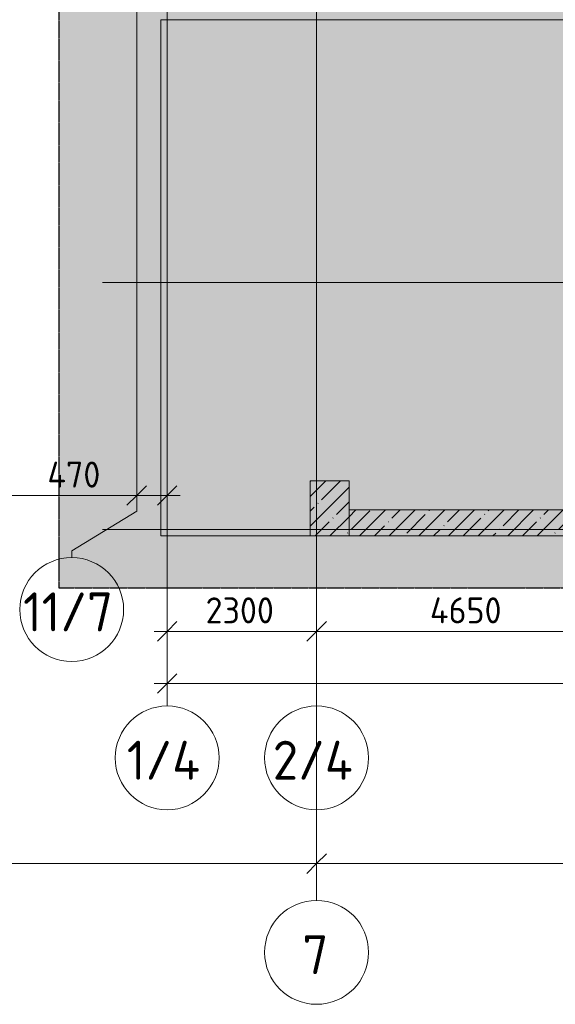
# Model space of a CAD drawing. Header units: millimetres. Extents: x -10358 to 171177, y -7314 to 134351.
# Tile 93 of 256: x 103699 to 111945, y -7314 to 7850. Entities that reach past the tile are written whole.
import ezdxf

# ---------------------------------------------------------------- set-up
doc = ezdxf.new("R2010")
doc.units = ezdxf.units.MM
doc.linetypes.add('3_ Штрих_ 5 х 3 мм', pattern=[8, 5, -3])
doc.linetypes.add('4_ Штрихпунктир_ 10 х 2 мм', pattern=[14, 10, -2, 0, -2])
for name, color, linetype, lineweight in [('A-ANNO-DIMS', 7, 'Continuous', 5), ('A-ANNO-DIMS-200', 7, 'Continuous', 5), ('A-DETL', 7, 'Continuous', 15), ('A-DETL-GENF', 7, 'Continuous', 13), ('A-FLOR', 7, 'Continuous', 13), ('A-WALL', 7, 'Continuous', 13), ('A-WALL-PATT', 7, 'Continuous', 13), ('S-COLS', 7, 'Continuous', 15), ('S-GRID', 7, 'Continuous', 5), ('S-GRID-IDEN', 7, 'Continuous', 5)]:
    doc.layers.add(name, color=color, linetype=linetype, lineweight=lineweight)
doc.styles.add('GOST Common_1', font='GOST_Common.ttf', dxfattribs={"height": 600})
doc.styles.add('GOST Common_2', font='GOST_Common.ttf', dxfattribs={"height": 400})
doc.dimstyles.new('2_мм', dxfattribs={"dimscale": 304.8, "dimtxt": 402.285999, "dimasz": 0.984252, "dimexe": 0.656168, "dimexo": 0.984252, "dimgap": 0, "dimtad": 1, "dimdec": 0, "dimdsep": 46, "dimtxsty": 'GOST Common_2', "dimblk1": 'OBLIQUE', "dimblk2": 'OBLIQUE', "dimsah": 1, "dimcen": 0.09, "dimdle": 0.656168, "dimadec": 5, "dimazin": 2, "dimtfac": 1, "dimtdec": 4, "dimtix": 1, "dimtmove": 0, "dimatfit": 3, "dimfxl": 1, "dimtvp": 1, "dimtolj": 1, "dimtzin": 0, "dimarcsym": 2})
doc.dimstyles.new('2_мм_1', dxfattribs={"dimscale": 304.8, "dimtxt": 402.285999, "dimasz": 0.984252, "dimexe": 0.656168, "dimexo": 0.984252, "dimgap": 0, "dimtad": 1, "dimdec": 0, "dimdsep": 46, "dimtxsty": 'GOST Common_2', "dimblk1": 'OBLIQUE', "dimblk2": 'OBLIQUE', "dimsah": 1, "dimcen": 0.09, "dimdle": 0.656168, "dimadec": 5, "dimazin": 2, "dimtfac": 1, "dimtdec": 4, "dimtix": 1, "dimtmove": 1, "dimatfit": 3, "dimfxl": 1, "dimtvp": 1, "dimtolj": 1, "dimtzin": 0, "dimarcsym": 2})
doc.dimstyles.new('2_мм_2', dxfattribs={"dimscale": 304.8, "dimtxt": 402.285999, "dimasz": 0.984252, "dimexe": 0.656168, "dimexo": 0.984252, "dimgap": 0, "dimtad": 1, "dimdec": 0, "dimdsep": 46, "dimtxsty": 'GOST Common_2', "dimblk1": 'OBLIQUE', "dimblk2": 'OBLIQUE', "dimsah": 1, "dimcen": 0.09, "dimdle": 0.656168, "dimadec": 5, "dimazin": 2, "dimtfac": 1, "dimtdec": 4, "dimtix": 1, "dimtmove": 0, "dimatfit": 3, "dimfxl": 1, "dimtvp": 1, "dimtolj": 1, "dimtzin": 0, "dimarcsym": 2})
pattern_1 = [(45, (0, 0), (-228.0985, 228.0985), []), (45, (228.1, 0), (-228.0985, 228.0985), [403.225, -80.645, 6.706, -73.939])]

# ---------------------------------------------------------------- blocks, each defined once
blk = doc.blocks.new('Ось сетки - 8_0 мм-31302-Маркировочный план-схема -1 этажа на отм_-5_600')
at = {"layer": 'S-GRID-IDEN'}
blk.add_circle((0, 0), 4, dxfattribs=at)
blk = doc.blocks.new('DIMBLOCK75-Маркировочный план-схема -1 этажа на отм_-5_600')
at = {"layer": 'A-ANNO-DIMS-200'}
for p, q in [((105970, -2462), (105970, -2174)), ((131670, -2462), (131670, -2174)), ((105770, -2374), (131870, -2374)), ((105970, -2374), (105970, -2462)), ((116761, -2374), (118359, -2374)), ((118359, -2374), (118820, -2374)), ((131670, -2374), (131670, -2462))]:
    blk.add_line(p, q, dxfattribs=at)
at = {"layer": 'A-ANNO-DIMS-200', "lineweight": 25}
for p, q in [((105970, -2374), (106120, -2224)), ((131670, -2374), (131820, -2224)), ((105970, -2374), (105820, -2524)), ((131670, -2374), (131520, -2524))]:
    blk.add_line(p, q, dxfattribs=at)
at = {"layer": 'A-ANNO-DIMS-200', "color": 0, "insert": (116761, -1851), "char_height": 400, "width": 1677.33, "attachment_point": 1, "line_spacing_factor": 1.022761, "style": 'GOST Common_2'}
blk.add_mtext('25700', dxfattribs=at)
blk = doc.blocks.new('_Oblique')
at = {"color": 0, "linetype": 'ByBlock', "lineweight": -2}
blk.add_line((-0.5, -0.5), (0.5, 0.5), dxfattribs=at)
blk = doc.blocks.new('DIMBLOCK89-Маркировочный план-схема -1 этажа на отм_-5_600')
at = {"layer": 'A-ANNO-DIMS-200'}
for p, q in [((97400, 433), (97400, 721)), ((105500, 433), (105500, 721)), ((97400, 521), (105500, 521)), ((97400, 521), (97400, 433)), ((105500, 521), (105500, 433))]:
    blk.add_line(p, q, dxfattribs=at)
at = {"layer": 'A-ANNO-DIMS-200', "lineweight": 25}
for p, q in [((97400, 521), (97550, 671)), ((105500, 521), (105650, 671)), ((97400, 521), (97250, 371)), ((105500, 521), (105350, 371))]:
    blk.add_line(p, q, dxfattribs=at)
at = {"layer": 'A-ANNO-DIMS-200', "color": 0, "insert": (100928, 1044), "char_height": 400, "width": 1251.86, "attachment_point": 1, "line_spacing_factor": 1.022761, "style": 'GOST Common_2'}
blk.add_mtext('8100', dxfattribs=at)
blk = doc.blocks.new('DIMBLOCK90-Маркировочный план-схема -1 этажа на отм_-5_600')
at = {"layer": 'A-ANNO-DIMS-200'}
for p, q in [((105500, 433), (105500, 721)), ((105970, 433), (105970, 721)), ((104125, 521), (105204, 521)), ((105204, 521), (105735, 521)), ((105500, 521), (106170, 521)), ((105500, 521), (105500, 433)), ((105970, 521), (105970, 433))]:
    blk.add_line(p, q, dxfattribs=at)
at = {"layer": 'A-ANNO-DIMS-200', "lineweight": 25}
for p, q in [((105500, 521), (105650, 671)), ((105970, 521), (106120, 671)), ((105500, 521), (105350, 371)), ((105970, 521), (105820, 371))]:
    blk.add_line(p, q, dxfattribs=at)
at = {"layer": 'A-ANNO-DIMS-200', "color": 0, "insert": (104125, 1044), "char_height": 400, "width": 1055.49, "attachment_point": 1, "line_spacing_factor": 1.022761, "style": 'GOST Common_2'}
blk.add_mtext('470', dxfattribs=at)
blk = doc.blocks.new('DIMBLOCK161-Маркировочный план-схема -1 этажа на отм_-5_600')
at = {"layer": 'A-ANNO-DIMS-200'}
for p, q in [((65100, -5236), (65100, -4948)), ((108270, -5236), (108270, -4948)), ((65100, -5148), (108270, -5148)), ((65100, -5148), (65100, -5236)), ((108270, -5148), (108270, -5236))]:
    blk.add_line(p, q, dxfattribs=at)
at = {"layer": 'A-ANNO-DIMS-200', "lineweight": 25}
for p, q in [((65100, -5148), (65250, -4998)), ((108270, -5148), (108420, -4998)), ((65100, -5148), (64950, -5298)), ((108270, -5148), (108120, -5298))]:
    blk.add_line(p, q, dxfattribs=at)
at = {"layer": 'A-ANNO-DIMS-200', "color": 0, "insert": (86003, -4625), "char_height": 400, "width": 1636.42, "attachment_point": 1, "line_spacing_factor": 1.022761, "style": 'GOST Common_2'}
blk.add_mtext('43170', dxfattribs=at)
blk = doc.blocks.new('DIMBLOCK162-Маркировочный план-схема -1 этажа на отм_-5_600')
at = {"layer": 'A-ANNO-DIMS-200'}
for p, q in [((108270, -5236), (108270, -4948)), ((129570, -5236), (129570, -4948)), ((108270, -5148), (129570, -5148)), ((108270, -5148), (108270, -5236)), ((129570, -5148), (129570, -5236))]:
    blk.add_line(p, q, dxfattribs=at)
at = {"layer": 'A-ANNO-DIMS-200', "lineweight": 25}
for p, q in [((108270, -5148), (108420, -4998)), ((129570, -5148), (129720, -4998)), ((108270, -5148), (108120, -5298)), ((129570, -5148), (129420, -5298))]:
    blk.add_line(p, q, dxfattribs=at)
at = {"layer": 'A-ANNO-DIMS-200', "color": 0, "insert": (118259, -4625), "char_height": 400, "width": 1587.33, "attachment_point": 1, "line_spacing_factor": 1.022761, "style": 'GOST Common_2'}
blk.add_mtext('21300', dxfattribs=at)
blk = doc.blocks.new('DIMBLOCK167-Маркировочный план-схема -1 этажа на отм_-5_600')
at = {"layer": 'A-ANNO-DIMS-200'}
for p, q in [((105970, -1657), (105970, -1370)), ((108270, -1657), (108270, -1370)), ((105770, -1570), (108270, -1570)), ((105970, -1570), (105970, -1657)), ((108270, -1570), (108270, -1657))]:
    blk.add_line(p, q, dxfattribs=at)
at = {"layer": 'A-ANNO-DIMS-200', "lineweight": 25}
for p, q in [((105970, -1570), (106120, -1420)), ((108270, -1570), (108420, -1420)), ((105970, -1570), (105820, -1720)), ((108270, -1570), (108120, -1720))]:
    blk.add_line(p, q, dxfattribs=at)
at = {"layer": 'A-ANNO-DIMS-200', "color": 0, "insert": (106561, -1047), "char_height": 400, "width": 1341.86, "attachment_point": 1, "line_spacing_factor": 1.022761, "style": 'GOST Common_2'}
blk.add_mtext('2300', dxfattribs=at)
blk = doc.blocks.new('DIMBLOCK168-Маркировочный план-схема -1 этажа на отм_-5_600')
at = {"layer": 'A-ANNO-DIMS-200'}
for p, q in [((108270, -1657), (108270, -1370)), ((112920, -1657), (112920, -1370)), ((108270, -1570), (112920, -1570)), ((108270, -1570), (108270, -1657)), ((112920, -1570), (112920, -1657))]:
    blk.add_line(p, q, dxfattribs=at)
at = {"layer": 'A-ANNO-DIMS-200', "lineweight": 25}
for p, q in [((108270, -1570), (108420, -1420)), ((112920, -1570), (113070, -1420)), ((108270, -1570), (108120, -1720)), ((112920, -1570), (112770, -1720))]:
    blk.add_line(p, q, dxfattribs=at)
at = {"layer": 'A-ANNO-DIMS-200', "color": 0, "insert": (110015, -1047), "char_height": 400, "width": 1390.95, "attachment_point": 1, "line_spacing_factor": 1.022761, "style": 'GOST Common_2'}
blk.add_mtext('4650', dxfattribs=at)
blk = doc.blocks.new('DIMBLOCK247-Маркировочный план-схема -1 этажа на отм_-5_600')
at = {"layer": 'A-ANNO-DIMS-200'}
for p, q in [((105970, -2462), (105970, -2174)), ((131670, -2462), (131670, -2174)), ((105770, -2374), (131870, -2374)), ((105970, -2374), (105970, -2462)), ((116761, -2374), (118359, -2374)), ((118359, -2374), (118820, -2374)), ((131670, -2374), (131670, -2462))]:
    blk.add_line(p, q, dxfattribs=at)
at = {"layer": 'A-ANNO-DIMS-200', "lineweight": 25}
for p, q in [((105970, -2374), (106120, -2224)), ((131670, -2374), (131820, -2224)), ((105970, -2374), (105820, -2524)), ((131670, -2374), (131520, -2524))]:
    blk.add_line(p, q, dxfattribs=at)
at = {"layer": 'A-ANNO-DIMS-200', "color": 0, "insert": (116761, -1851), "char_height": 400, "width": 1677.33, "attachment_point": 1, "line_spacing_factor": 1.022761, "style": 'GOST Common_2'}
blk.add_mtext('25700', dxfattribs=at)
blk = doc.blocks.new('DIMBLOCK261-Маркировочный план-схема -1 этажа на отм_-5_600')
at = {"layer": 'A-ANNO-DIMS-200'}
for p, q in [((97400, 433), (97400, 721)), ((105500, 433), (105500, 721)), ((97400, 521), (105500, 521)), ((97400, 521), (97400, 433)), ((105500, 521), (105500, 433))]:
    blk.add_line(p, q, dxfattribs=at)
at = {"layer": 'A-ANNO-DIMS-200', "lineweight": 25}
for p, q in [((97400, 521), (97550, 671)), ((105500, 521), (105650, 671)), ((97400, 521), (97250, 371)), ((105500, 521), (105350, 371))]:
    blk.add_line(p, q, dxfattribs=at)
at = {"layer": 'A-ANNO-DIMS-200', "color": 0, "insert": (100928, 1044), "char_height": 400, "width": 1251.86, "attachment_point": 1, "line_spacing_factor": 1.022761, "style": 'GOST Common_2'}
blk.add_mtext('8100', dxfattribs=at)
blk = doc.blocks.new('DIMBLOCK262-Маркировочный план-схема -1 этажа на отм_-5_600')
at = {"layer": 'A-ANNO-DIMS-200'}
for p, q in [((105500, 433), (105500, 721)), ((105970, 433), (105970, 721)), ((104125, 521), (105204, 521)), ((105204, 521), (105735, 521)), ((105500, 521), (106170, 521)), ((105500, 521), (105500, 433)), ((105970, 521), (105970, 433))]:
    blk.add_line(p, q, dxfattribs=at)
at = {"layer": 'A-ANNO-DIMS-200', "lineweight": 25}
for p, q in [((105500, 521), (105650, 671)), ((105970, 521), (106120, 671)), ((105500, 521), (105350, 371)), ((105970, 521), (105820, 371))]:
    blk.add_line(p, q, dxfattribs=at)
at = {"layer": 'A-ANNO-DIMS-200', "color": 0, "insert": (104125, 1044), "char_height": 400, "width": 1055.49, "attachment_point": 1, "line_spacing_factor": 1.022761, "style": 'GOST Common_2'}
blk.add_mtext('470', dxfattribs=at)
blk = doc.blocks.new('DIMBLOCK332-Маркировочный план-схема -1 этажа на отм_-5_600')
at = {"layer": 'A-ANNO-DIMS-200'}
for p, q in [((108270, -3019), (108270, -5348)), ((108270, -5148), (108270, -3019)), ((65100, -5236), (65100, -4948)), ((65100, -5148), (108270, -5148)), ((65100, -5148), (65100, -5236))]:
    blk.add_line(p, q, dxfattribs=at)
at = {"layer": 'A-ANNO-DIMS-200', "lineweight": 25}
for p, q in [((65100, -5148), (65250, -4998)), ((108270, -5148), (108420, -4998)), ((65100, -5148), (64950, -5298)), ((108270, -5148), (108120, -5298))]:
    blk.add_line(p, q, dxfattribs=at)
at = {"layer": 'A-ANNO-DIMS-200', "color": 0, "insert": (86003, -4625), "char_height": 400, "width": 1636.42, "attachment_point": 1, "line_spacing_factor": 1.022761, "style": 'GOST Common_2'}
blk.add_mtext('43170', dxfattribs=at)
blk = doc.blocks.new('DIMBLOCK333-Маркировочный план-схема -1 этажа на отм_-5_600')
at = {"layer": 'A-ANNO-DIMS-200'}
for p, q in [((108270, -3019), (108270, -5348)), ((108270, -5148), (108270, -3019)), ((129570, -3019), (129570, -5348)), ((129570, -5148), (129570, -3019)), ((108270, -5148), (129570, -5148))]:
    blk.add_line(p, q, dxfattribs=at)
at = {"layer": 'A-ANNO-DIMS-200', "lineweight": 25}
for p, q in [((108270, -5148), (108420, -4998)), ((129570, -5148), (129720, -4998)), ((108270, -5148), (108120, -5298)), ((129570, -5148), (129420, -5298))]:
    blk.add_line(p, q, dxfattribs=at)
at = {"layer": 'A-ANNO-DIMS-200', "color": 0, "insert": (118259, -4625), "char_height": 400, "width": 1587.33, "attachment_point": 1, "line_spacing_factor": 1.022761, "style": 'GOST Common_2'}
blk.add_mtext('21300', dxfattribs=at)
blk = doc.blocks.new('DIMBLOCK338-Маркировочный план-схема -1 этажа на отм_-5_600')
at = {"layer": 'A-ANNO-DIMS-200'}
for p, q in [((105970, -1657), (105970, -1370)), ((108270, -1657), (108270, -1370)), ((105770, -1570), (108270, -1570)), ((105970, -1570), (105970, -1657)), ((108270, -1570), (108270, -1657))]:
    blk.add_line(p, q, dxfattribs=at)
at = {"layer": 'A-ANNO-DIMS-200', "lineweight": 25}
for p, q in [((105970, -1570), (106120, -1420)), ((108270, -1570), (108420, -1420)), ((105970, -1570), (105820, -1720)), ((108270, -1570), (108120, -1720))]:
    blk.add_line(p, q, dxfattribs=at)
at = {"layer": 'A-ANNO-DIMS-200', "color": 0, "insert": (106561, -1047), "char_height": 400, "width": 1341.86, "attachment_point": 1, "line_spacing_factor": 1.022761, "style": 'GOST Common_2'}
blk.add_mtext('2300', dxfattribs=at)
blk = doc.blocks.new('DIMBLOCK339-Маркировочный план-схема -1 этажа на отм_-5_600')
at = {"layer": 'A-ANNO-DIMS-200'}
for p, q in [((108270, -1657), (108270, -1370)), ((112920, -1657), (112920, -1370)), ((108270, -1570), (112920, -1570)), ((108270, -1570), (108270, -1657)), ((112920, -1570), (112920, -1657))]:
    blk.add_line(p, q, dxfattribs=at)
at = {"layer": 'A-ANNO-DIMS-200', "lineweight": 25}
for p, q in [((108270, -1570), (108420, -1420)), ((112920, -1570), (113070, -1420)), ((108270, -1570), (108120, -1720)), ((112920, -1570), (112770, -1720))]:
    blk.add_line(p, q, dxfattribs=at)
at = {"layer": 'A-ANNO-DIMS-200', "color": 0, "insert": (110015, -1047), "char_height": 400, "width": 1390.95, "attachment_point": 1, "line_spacing_factor": 1.022761, "style": 'GOST Common_2'}
blk.add_mtext('4650', dxfattribs=at)
blk = doc.blocks.new('DIMBLOCK360-Маркировочный план-схема -1 этажа на отм_-5_600')
at = {"layer": 'A-ANNO-DIMS-200'}
for p, q in [((97400, 433), (97400, 721)), ((105500, 433), (105500, 721)), ((97400, 521), (105500, 521)), ((97400, 521), (97400, 433)), ((105500, 521), (105500, 433))]:
    blk.add_line(p, q, dxfattribs=at)
at = {"layer": 'A-ANNO-DIMS-200', "lineweight": 25}
for p, q in [((97400, 521), (97550, 671)), ((105500, 521), (105650, 671)), ((97400, 521), (97250, 371)), ((105500, 521), (105350, 371))]:
    blk.add_line(p, q, dxfattribs=at)
at = {"layer": 'A-ANNO-DIMS-200', "color": 0, "insert": (100928, 1044), "char_height": 400, "width": 1251.86, "attachment_point": 1, "line_spacing_factor": 1.022761, "style": 'GOST Common_2'}
blk.add_mtext('8100', dxfattribs=at)
blk = doc.blocks.new('DIMBLOCK361-Маркировочный план-схема -1 этажа на отм_-5_600')
at = {"layer": 'A-ANNO-DIMS-200'}
for p, q in [((105500, 433), (105500, 721)), ((105970, 433), (105970, 721)), ((104125, 521), (105204, 521)), ((105204, 521), (105735, 521)), ((105500, 521), (106170, 521)), ((105500, 521), (105500, 433)), ((105970, 521), (105970, 433))]:
    blk.add_line(p, q, dxfattribs=at)
at = {"layer": 'A-ANNO-DIMS-200', "lineweight": 25}
for p, q in [((105500, 521), (105650, 671)), ((105970, 521), (106120, 671)), ((105500, 521), (105350, 371)), ((105970, 521), (105820, 371))]:
    blk.add_line(p, q, dxfattribs=at)
at = {"layer": 'A-ANNO-DIMS-200', "color": 0, "insert": (104125, 1044), "char_height": 400, "width": 1055.49, "attachment_point": 1, "line_spacing_factor": 1.022761, "style": 'GOST Common_2'}
blk.add_mtext('470', dxfattribs=at)
blk = doc.blocks.new('DIMBLOCK367-Маркировочный план-схема -1 этажа на отм_-5_600')
at = {"layer": 'A-ANNO-DIMS-200'}
for p, q in [((108270, -3019), (108270, -5348)), ((108270, -5148), (108270, -3019)), ((65100, -5236), (65100, -4948)), ((65100, -5148), (108270, -5148)), ((65100, -5148), (65100, -5236))]:
    blk.add_line(p, q, dxfattribs=at)
at = {"layer": 'A-ANNO-DIMS-200', "lineweight": 25}
for p, q in [((65100, -5148), (65250, -4998)), ((108270, -5148), (108420, -4998)), ((65100, -5148), (64950, -5298)), ((108270, -5148), (108120, -5298))]:
    blk.add_line(p, q, dxfattribs=at)
at = {"layer": 'A-ANNO-DIMS-200', "color": 0, "insert": (86003, -4625), "char_height": 400, "width": 1636.42, "attachment_point": 1, "line_spacing_factor": 1.022761, "style": 'GOST Common_2'}
blk.add_mtext('43170', dxfattribs=at)
blk = doc.blocks.new('DIMBLOCK368-Маркировочный план-схема -1 этажа на отм_-5_600')
at = {"layer": 'A-ANNO-DIMS-200'}
for p, q in [((108270, -3019), (108270, -5348)), ((108270, -5148), (108270, -3019)), ((129570, -3019), (129570, -5348)), ((129570, -5148), (129570, -3019)), ((108270, -5148), (129570, -5148))]:
    blk.add_line(p, q, dxfattribs=at)
at = {"layer": 'A-ANNO-DIMS-200', "lineweight": 25}
for p, q in [((108270, -5148), (108420, -4998)), ((129570, -5148), (129720, -4998)), ((108270, -5148), (108120, -5298)), ((129570, -5148), (129420, -5298))]:
    blk.add_line(p, q, dxfattribs=at)
at = {"layer": 'A-ANNO-DIMS-200', "color": 0, "insert": (118259, -4625), "char_height": 400, "width": 1587.33, "attachment_point": 1, "line_spacing_factor": 1.022761, "style": 'GOST Common_2'}
blk.add_mtext('21300', dxfattribs=at)

msp = doc.modelspace()

# ---------------------------------------------------------------- hatches: boundary and pattern name
at = {"layer": 'A-DETL-GENF', "true_color": 0xffffff}
h = msp.add_hatch(color=7, dxfattribs=at)
h.paths.add_polyline_path([(104300, -900), (133020, -900), (133020, 33900), (143920, 33900), (143920, 61561.8), (102310, 61561.8), (102310, 35400), (102285, 35400), (102285, 35550), (102135, 35550), (102135, 35400), (102110, 35400), (102110, 61561.8), (98370, 61561.8), (98370, 58200.1), (98170, 58200.1), (98170, 61561.8), (95628.4, 61561.8), (95628.4, 34000), (104300, 34000), (104300, -100)])
h.paths.add_polyline_path([(130320, 11900), (130320, 12700), (130440, 12700), (130440, 12750), (131470, 12750), (131470, 11900), (130440, 11900)])
h.paths.add_polyline_path([(131470, 12825), (130440, 12825), (130440, 12830), (130320, 12830), (130320, 13630), (130440, 13630), (130440, 13675), (131470, 13675), (131470, 12830)])
h.paths.add_polyline_path([(131116.4, 13750), (130440, 13750), (130440, 13760), (130320, 13760), (130320, 14560), (130440, 14560), (130440, 14700), (131470, 14700), (131470, 13750)])
h.paths.add_polyline_path([(113170, 15800), (112970, 15800), (112970, 37800), (108900, 37800), (108900, 38000), (113170, 38000), (113170, 17169.3)])
h.paths.add_polyline_path([(113145, 15825), (113145, 15975), (112995, 15975), (112995, 15825)])
h.paths.add_polyline_path([(128913, 16161), (128905.2, 16165.5), (128903, 16206), (128897.7, 16208.2), (128803, 16206), (128800.8, 16200.7), (128800.8, 16165.5), (128793, 16161), (128793, 16213), (128913, 16213), (128913, 16181.9)])
h.paths.add_polyline_path([(130440, 17700), (130440, 17800), (130320, 17800), (130320, 18600), (130440, 18600), (130440, 18650), (131470, 18650), (131470, 17700), (131116.4, 17700)])
h.paths.add_polyline_path([(129360, 17898), (129352.2, 17902.5), (129350, 17943), (129344.7, 17945.2), (129250, 17943), (129247.8, 17937.7), (129247.8, 17902.5), (129240, 17898), (129240, 17950), (129360, 17948.8), (129360, 17918.9)])
h.paths.add_polyline_path([(131116.4, 18725), (130440, 18725), (130440, 18800), (130320, 18800), (130320, 19600), (130440, 19600), (130440, 19675), (131470, 19675), (131470, 18725), (131424.8, 18725)])
h.paths.add_polyline_path([(131470, 19750), (130440, 19750), (130440, 19800), (130320, 19800), (130320, 20600), (130440, 20600), (130440, 20800), (131470, 20800), (131470, 19800)])
h.paths.add_polyline_path([(131116.4, 20900), (130440, 20900), (130440, 21125), (130320, 21125), (130320, 21925), (130440, 21925), (130440, 22035), (131470, 22035), (131470, 20900), (131372.5, 20900)])
h.paths.add_polyline_path([(131470, 22150), (130440, 22150), (130440, 22175), (130320, 22175), (130320, 22975), (130440, 22975), (130440, 23090), (131470, 23090), (131470, 22175)])
h.paths.add_polyline_path([(130457.1, 23165), (130440, 23165), (130440, 23225), (130320, 23225), (130320, 24025), (130440, 24025), (130440, 24125), (131470, 24125), (131470, 23165), (131116.4, 23165)])
h.paths.add_polyline_path([(129250, 23875), (129240, 23875), (129240, 23927), (129247.8, 23922.5), (129250, 23882), (129255.3, 23879.8), (129350, 23882), (129352.2, 23887.3), (129354.2, 23923.7), (129360, 23927), (129360, 23875), (129252.9, 23875)])
h.paths.add_polyline_path([(121707.7, 30870), (121668, 30870), (121672.5, 30877.8), (121713, 30880), (121715.2, 30885.3), (121713, 30980), (121707.7, 30982.2), (121671.3, 30984.2), (121668, 30990), (121720, 30990), (121720, 30870), (121713, 30870)])
h.paths.add_polyline_path([(124520, 32000), (124520, 32070), (124425, 32070), (124425, 33100), (125520, 33100), (125520, 32070), (125320, 32070), (125320, 32000), (124614.5, 32000)])
h.paths.add_polyline_path([(121664.5, 32000), (121570, 32000), (121570, 32070), (121470, 32070), (121470, 33100), (122380, 33100), (122380, 32070), (122370, 32070), (122370, 32000), (122066.7, 32000)])
h.paths.add_polyline_path([(123305.4, 32000), (122550, 32000), (122550, 32070), (122455, 32070), (122455, 33100), (123365, 33100), (123365, 32070), (123350, 32070), (123350, 32000), (123340, 32000)])
h.paths.add_polyline_path([(124322, 32000), (123530, 32000), (123530, 32070), (123440, 32070), (123440, 33100), (124350, 33100), (124350, 32070), (124330, 32070), (124330, 32000)])
h.paths.add_polyline_path([(121220, 35000), (121220, 35000), (120808.3, 35000)])
h.paths.add_polyline_path([(113145, 37825), (113145, 37975), (112995, 37975), (112995, 37825)])
h.paths.add_polyline_path([(132505, 39135), (132305, 39135), (132305, 61215), (132505, 61215), (132505, 46202.2)])
h.paths.add_polyline_path([(127398.3, 39190.7), (127286, 39243), (127355.8, 39392.8), (126966.1, 39574.5), (126966.1, 39962.1), (126904.7, 39962.1), (126904.7, 39673), (126780.8, 39673), (126780.8, 39985.7), (126552.4, 39985.7), (126537.5, 39956), (126514.1, 39930), (126486.3, 39911.7), (126456.8, 39901.2), (126420, 39898.8), (126391, 39903.7), (126360.6, 39917.2), (126334.6, 39937.9), (126314.7, 39964.5), (126302.1, 39995.2), (126297.7, 40028.2), (126302.1, 40062.4), (126314.7, 40093.4), (126334.6, 40120.1), (126360.6, 40140.9), (126391, 40154.4), (126421.7, 40160), (126454.9, 40157.6), (126488.1, 40145.7), (126514.1, 40128.6), (126797.1, 40128.6), (126832.2, 40191.7), (126886.7, 40256.9), (126930.7, 40296.7), (126991.4, 40335.8), (127057.7, 40364.4), (127139.9, 40382.7), (127202.8, 40387.2), (127271.7, 40381.3), (127341.7, 40363.5), (127407.8, 40334.6), (127468.4, 40295.1), (127521.6, 40246.4), (127566.2, 40189.6), (127604.2, 40116.9), (127626.8, 40046.7), (127637.3, 39987.1), (127638, 39914.9), (127626.8, 39843.5), (127598.4, 39763.8), (127566.2, 39705), (127527.2, 39653.4), (127474.8, 39603.6), (127415.1, 39563.1), (127349.5, 39532.9), (127513.7, 39438.1), (127492.5, 39392.8)])
h.paths.add_polyline_path([(127192.7, 39625.4), (127263.6, 39632.8), (127325, 39652.2), (127372.5, 39676.5), (127421.9, 39715.7), (127468.4, 39773.9), (127493.4, 39819), (127512.7, 39879.1), (127519.9, 39941.8), (127512.7, 40011.6), (127493.4, 40072.8), (127462.8, 40128.5), (127429.1, 40170.8), (127372.2, 40216.3), (127315.3, 40245.4), (127265.5, 40261.2), (127199.8, 40268), (127139.9, 40262.9), (127079.3, 40245.4), (127023.3, 40216.3), (126974, 40176.9), (126933.4, 40128.6), (127070, 40128.6), (127070, 39652.2), (127130, 39632.8), (127149.4, 39630.5)])
h.paths.add_polyline_path([(127202.8, 41038.4), (125545, 41038.4), (125545, 42788.4), (127220, 42788.4), (127220, 41038.4)])
h.paths.add_polyline_path([(109460, 44153.4), (107785, 44153.4), (107785, 45903.4), (109460, 45903.4), (109460, 44285)])
h.paths.add_polyline_path([(122170, 47063.4), (122170, 48400), (123420, 48400), (123420, 47063.4), (122740.1, 47063.4)])
h.paths.add_polyline_path([(132375, 49325), (132480, 49325), (132480, 49475), (132330, 49475), (132330, 49325)])
h.paths.add_polyline_path([(125770, 53538.4), (125380, 53538.4), (125380, 55288.4), (127055, 55288.4), (127055, 53538.4), (125884.2, 53538.4)])
h.paths.add_polyline_path([(113530.6, 53538.4), (113505, 53538.4), (113505, 55288.4), (115180, 55288.4), (115180, 53538.4), (114382.5, 53538.4)])
h.paths.add_polyline_path([(120270, 53538.4), (119390, 53538.4), (119390, 55288.4), (121065, 55288.4), (121065, 53538.4)])
h.paths.add_polyline_path([(97870, 58200), (97870.1, 58207), (97878, 58207), (97878, 58325), (97885, 58325), (97885, 58200)])
h.paths.add_polyline_path([(97805, 58200), (97805, 58325), (97812, 58325), (97812, 58207), (97820, 58207), (97820, 58200)])
at = {"layer": 'A-WALL-PATT', "lineweight": 5}
h = msp.add_hatch(dxfattribs=at)
h.set_pattern_fill('FP_1', color=256, style=0, pattern_type=2)
h.set_pattern_definition(pattern_1)
h.paths.add_polyline_path([(111571.7, -100), (112670, -100), (112670, 300), (108770, 300), (108770, -100)])
at = {"layer": 'S-COLS', "lineweight": 5}
h = msp.add_hatch(dxfattribs=at)
h.set_pattern_fill('FP_1', color=256, style=0, pattern_type=2)
h.set_pattern_definition(pattern_1)
h.paths.add_polyline_path([(108170, -100), (108770, -100), (108770, 750), (108170, 750), (108170, 300)])

# ---------------------------------------------------------------- linework, layer by layer
at = {"layer": 'A-DETL', "linetype": '3_ Штрих_ 5 х 3 мм', "lineweight": 30}
for p, q in [((104300, 34000), (104300, -900)), ((104300, -900), (133020, -900))]:
    msp.add_line(p, q, dxfattribs=at)
at = {"layer": 'A-FLOR'}
for p, q in [((105870, 7850), (105870, -100)), ((105870, -100), (108170, -100))]:
    msp.add_line(p, q, dxfattribs=at)
at = {"layer": 'A-WALL'}
for p, q in [((105870, 7850), (131770, 7850)), ((112670, 300), (108770, 300)), ((108770, 300), (108770, -100)), ((108770, -100), (112670, -100))]:
    msp.add_line(p, q, dxfattribs=at)
at = {"layer": 'S-COLS'}
for p, q in [((108770, 750), (108170, 750)), ((108170, 750), (108170, -100)), ((108770, -100), (108770, 750)), ((108170, -100), (108770, -100))]:
    msp.add_line(p, q, dxfattribs=at)
at = {"layer": 'S-GRID', "linetype": '4_ Штрихпунктир_ 10 х 2 мм'}
for p, q in [((108270, -5714.2), (108270, 132751)), ((105500, 282.2), (105500, 80105)), ((105970, -2719.3), (105970, 37500)), ((108270, -2719.3), (108270, 37500)), ((145575, 3800), (104974.8, 3800)), ((145575, 0), (104974.8, 0)), ((155261.4, 0), (104974.8, 0))]:
    msp.add_line(p, q, dxfattribs=at)
at = {"layer": 'S-GRID'}
for p, q in [((105500, 282.2), (104499.4, -332.7)), ((104499.4, -332.7), (104499.4, -434.3))]:
    msp.add_line(p, q, dxfattribs=at)

# ---------------------------------------------------------------- block references
at = {"layer": 'S-GRID-IDEN', "xscale": 199.9999999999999, "yscale": 199.9999999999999, "zscale": 199.9999999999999}
for p in [(104499.4, -1234.3), (105970, -3519.3), (108270, -3519.3), (108270, -6514.2)]:
    msp.add_blockref('Ось сетки - 8_0 мм-31302-Маркировочный план-схема -1 этажа на отм_-5_600', p, dxfattribs=at)

# ---------------------------------------------------------------- texts
at = {"layer": 'S-GRID-IDEN', "char_height": 600, "attachment_point": 1, "style": 'GOST Common_1'}
for s, insert, width in [('11/7', (103751.2, -970.2), 1795.78), ('1/4', (105347.8, -3255.1), 1491.139), ('2/4', (107594.8, -3255.1), 1619.409), ('\\fGOST Common|b0|i0|c204|p34|;7', (108051.8, -6250), 513.08)]:
    msp.add_mtext(s, dxfattribs=dict(at, insert=insert, width=width))

# ---------------------------------------------------------------- dimensions: what is measured, and where the dimension line sits
at = {"layer": 'A-ANNO-DIMS'}
for base, p1, p2, dimstyle, override, picture, middle in [((105500, 521.3), (97400, 733.4), (105500, 733.4), '2_мм', {"dimpost": '<>', "dimfxl": 8100}, 'DIMBLOCK89-Маркировочный план-схема -1 этажа на отм_-5_600', (101450, 721.3)), ((105500, 521.3), (97400, 733.4), (105500, 733.4), '2_мм', {"dimpost": '<>', "dimfxl": 8100}, 'DIMBLOCK261-Маркировочный план-схема -1 этажа на отм_-5_600', (101450, 721.3)), ((105500, 521.3), (97400, 733.4), (105500, 733.4), '2_мм_2', {"dimpost": '<>', "dimfxl": 8100}, 'DIMBLOCK360-Маркировочный план-схема -1 этажа на отм_-5_600', (101450, 721.3)), ((108270, -1569.6), (105970, -1357.4), (108270, -1357.4), '2_мм', {"dimpost": '<>', "dimfxl": 2300}, 'DIMBLOCK167-Маркировочный план-схема -1 этажа на отм_-5_600', (107120, -1369.6)), ((108270, -1569.6), (105970, -1357.4), (108270, -1357.4), '2_мм_2', {"dimpost": '<>', "dimfxl": 2300}, 'DIMBLOCK338-Маркировочный план-схема -1 этажа на отм_-5_600', (107120, -1369.6)), ((112920, -1569.6), (108270, -1357.4), (112920, -1357.4), '2_мм', {"dimpost": '<>', "dimfxl": 4650}, 'DIMBLOCK168-Маркировочный план-схема -1 этажа на отм_-5_600', (110595, -1369.6)), ((112920, -1569.6), (108270, -1357.4), (112920, -1357.4), '2_мм_2', {"dimpost": '<>', "dimfxl": 4650}, 'DIMBLOCK339-Маркировочный план-схема -1 этажа на отм_-5_600', (110595, -1369.6)), ((108270, -5148.1), (65100, -4936), (108270, -2719.3), '2_мм_2', {"dimpost": '<>', "dimfxl": 43226.872899}, 'DIMBLOCK332-Маркировочный план-схема -1 этажа на отм_-5_600', (86685, -4948.1)), ((108270, -5148.1), (65100, -4936), (108270, -2719.3), '2_мм_2', {"dimpost": '<>', "dimfxl": 43226.872899}, 'DIMBLOCK367-Маркировочный план-схема -1 этажа на отм_-5_600', (86685, -4948.1)), ((129570, -5148.1), (108270, -2719.3), (129570, -2719.3), '2_мм_2', {"dimpost": '<>', "dimfxl": 21300}, 'DIMBLOCK333-Маркировочный план-схема -1 этажа на отм_-5_600', (118920, -4948.1)), ((129570, -5148.1), (108270, -2719.3), (129570, -2719.3), '2_мм_2', {"dimpost": '<>', "dimfxl": 21300}, 'DIMBLOCK368-Маркировочный план-схема -1 этажа на отм_-5_600', (118920, -4948.1)), ((108270, -5148.1), (65100, -4936), (108270, -4936), '2_мм', {"dimpost": '<>', "dimfxl": 43170}, 'DIMBLOCK161-Маркировочный план-схема -1 этажа на отм_-5_600', (86685, -4948.1)), ((129570, -5148.1), (108270, -4936), (129570, -4936), '2_мм', {"dimpost": '<>', "dimfxl": 21300}, 'DIMBLOCK162-Маркировочный план-схема -1 этажа на отм_-5_600', (118920, -4948.1))]:
    dim = msp.add_linear_dim(base=base, p1=p1, p2=p2, dimstyle=dimstyle, override=override, dxfattribs=at)
    dim.commit()
    dim.dimension.update_dxf_attribs({"geometry": picture, "text_midpoint": middle})
for base, p1, p2, override, picture, middle in [((105970, 521.3), (105500, 733.4), (105970, 733.4), {"dimpost": '<>', "dimfxl": 470}, 'DIMBLOCK90-Маркировочный план-схема -1 этажа на отм_-5_600', (104652.6, 777.4)), ((105970, 521.3), (105500, 733.4), (105970, 733.4), {"dimpost": '<>', "dimfxl": 470}, 'DIMBLOCK262-Маркировочный план-схема -1 этажа на отм_-5_600', (104652.6, 777.4)), ((105970, 521.3), (105500, 733.4), (105970, 733.4), {"dimpost": '<>', "dimfxl": 470}, 'DIMBLOCK361-Маркировочный план-схема -1 этажа на отм_-5_600', (104652.6, 777.4)), ((131670, -2374), (105970, -2161.8), (131670, -2161.8), {"dimpost": '<>', "dimfxl": 25700}, 'DIMBLOCK75-Маркировочный план-схема -1 этажа на отм_-5_600', (117599.9, -2117.9)), ((131670, -2374), (105970, -2161.8), (131670, -2161.8), {"dimpost": '<>', "dimfxl": 25700}, 'DIMBLOCK247-Маркировочный план-схема -1 этажа на отм_-5_600', (117599.9, -2117.9))]:
    dim = msp.add_linear_dim(base=base, p1=p1, p2=p2, dimstyle='2_мм_1', override=override, dxfattribs=at)
    dim.commit()
    dim.dimension.update_dxf_attribs({"geometry": picture, "text_midpoint": middle, "dimtype": 160})

doc.saveas('drawing.dxf')
